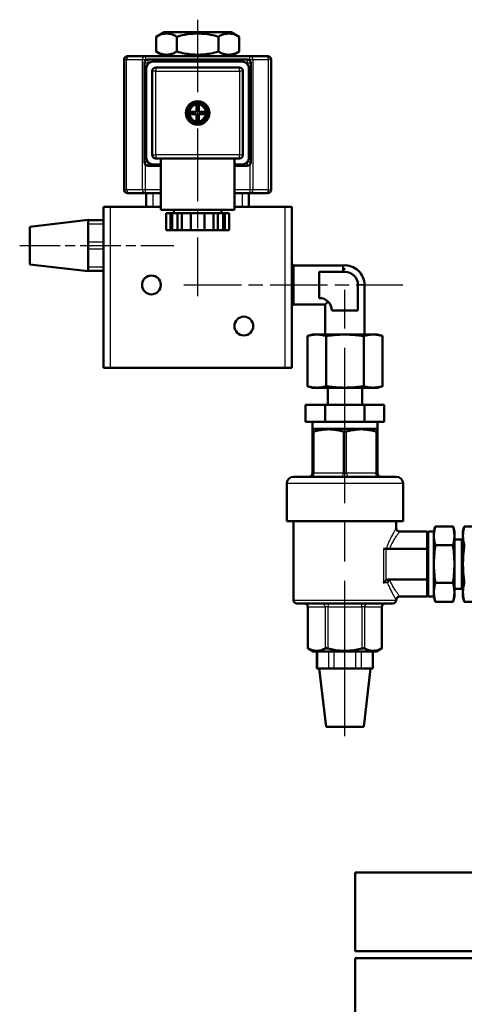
# Model space of a CAD drawing. Header units: millimetres. Extents: x 139 to 1392, y 477 to 1864.
# Tile 3 of 12: x 298 to 428, y 1415 to 1702. Entities that reach past the tile are written whole.
import ezdxf

# ---------------------------------------------------------------- set-up
doc = ezdxf.new("R2010")
doc.units = ezdxf.units.MM
doc.header["$LTSCALE"] = 8
doc.linetypes.add('CHAIN', pattern=[0.3543, 0.2362, -0.0295, 0.0591, -0.0295])
for name, color, linetype, lineweight in [('Mittellinie(DIN)', 4, 'CHAIN', 25), ('Sichtbare Kanten(DIN)', 7, 'Continuous', 50), ('Sichtbare tangentiale Kanten(DIN)', 3, 'Continuous', 25)]:
    doc.layers.add(name, color=color, linetype=linetype, lineweight=lineweight)

msp = doc.modelspace()

# ---------------------------------------------------------------- linework, layer by layer
at = {"layer": 'Mittellinie(DIN)', "linetype": 'CHAIN', "ltscale": 11.213248}
msp.add_line((349.94, 1702.08), (349.94, 1621.35), dxfattribs=at)
at = {"layer": 'Mittellinie(DIN)', "linetype": 'CHAIN', "ltscale": 6.250442}
msp.add_line((297.94, 1636.15), (342.94, 1636.15), dxfattribs=at)
at = {"layer": 'Mittellinie(DIN)', "linetype": 'CHAIN', "ltscale": 23.990969}
msp.add_line((392.97, 1492.91), (392.97, 1629.5), dxfattribs=at)
at = {"layer": 'Mittellinie(DIN)', "linetype": 'CHAIN', "ltscale": 8.88054}
msp.add_line((345.94, 1624.65), (409.87, 1624.65), dxfattribs=at)
at = {"layer": 'Sichtbare Kanten(DIN)'}
for p, q in [((340.12, 1698.45), (337.82, 1697.12)), ((337.82, 1692.78), (337.82, 1697.12)), ((359.76, 1698.45), (340.12, 1698.45)), ((343.88, 1692.78), (343.88, 1697.12)), ((356, 1692.78), (356, 1697.12)), ((359.76, 1698.45), (362.07, 1697.12)), ((362.07, 1692.78), (362.07, 1697.12)), ((328.44, 1652.45), (328.44, 1690.45)), ((329.44, 1691.45), (330.17, 1691.45)), ((334.71, 1691.45), (330.17, 1691.45)), ((365.18, 1691.45), (334.71, 1691.45)), ((335.44, 1690.45), (364.44, 1690.45)), ((340.12, 1691.45), (337.82, 1692.78)), ((359.76, 1691.45), (362.07, 1692.78)), ((369.72, 1691.45), (365.18, 1691.45)), ((369.72, 1691.45), (370.44, 1691.45)), ((371.44, 1652.45), (371.44, 1690.45)), ((334.44, 1660.45), (334.44, 1689.45)), ((334.94, 1687.85), (334.94, 1661.85)), ((362.94, 1689.85), (336.94, 1689.85)), ((362.19, 1688.1), (337.69, 1688.1)), ((364.94, 1661.85), (364.94, 1687.85)), ((365.44, 1689.45), (365.44, 1660.45)), ((336.69, 1687.1), (336.69, 1662.6)), ((363.19, 1662.6), (363.19, 1687.1)), ((349.59, 1677.18), (349.59, 1677.58)), ((349.59, 1675.2), (349.59, 1677.18)), ((350.29, 1677.58), (350.29, 1677.18)), ((350.29, 1677.18), (350.29, 1675.2)), ((347.21, 1675.2), (347.62, 1675.2)), ((347.62, 1674.5), (347.21, 1674.5)), ((347.62, 1675.2), (349.59, 1675.2)), ((349.59, 1674.5), (347.62, 1674.5)), ((349.59, 1672.53), (349.59, 1674.5)), ((350.29, 1675.2), (352.27, 1675.2)), ((350.29, 1674.5), (350.29, 1672.53)), ((352.27, 1674.5), (350.29, 1674.5)), ((352.27, 1675.2), (352.67, 1675.2)), ((352.67, 1674.5), (352.27, 1674.5)), ((349.59, 1672.12), (349.59, 1672.53)), ((350.29, 1672.53), (350.29, 1672.12)), ((337.69, 1661.6), (349.94, 1661.6)), ((339.19, 1661.6), (339.19, 1646.6)), ((349.94, 1661.6), (362.19, 1661.6)), ((360.69, 1661.6), (360.69, 1646.6)), ((339.19, 1659.45), (335.44, 1659.45)), ((336.94, 1659.85), (339.19, 1659.85)), ((360.69, 1659.85), (362.94, 1659.85)), ((364.44, 1659.45), (360.69, 1659.45)), ((330.17, 1651.45), (329.44, 1651.45)), ((330.17, 1651.45), (334.71, 1651.45)), ((334.71, 1651.45), (339.19, 1651.45)), ((334.94, 1651.45), (334.94, 1647.45)), ((360.69, 1651.45), (365.18, 1651.45)), ((364.94, 1647.45), (364.94, 1651.45)), ((365.18, 1651.45), (369.72, 1651.45)), ((370.44, 1651.45), (369.72, 1651.45)), ((322.44, 1647.45), (324.44, 1647.45)), ((322.44, 1647.45), (322.44, 1600.45)), ((339.19, 1647.45), (324.44, 1647.45)), ((339.19, 1647.45), (336.94, 1647.45)), ((375.44, 1647.45), (360.69, 1647.45)), ((362.94, 1647.45), (360.69, 1647.45)), ((375.44, 1647.45), (377.44, 1647.45)), ((377.44, 1600.45), (377.44, 1647.45)), ((360.69, 1646.6), (339.19, 1646.6)), ((342.01, 1645.6), (340.7, 1645.6)), ((340.7, 1645.6), (340.7, 1640.6)), ((342.45, 1645.6), (342.01, 1645.6)), ((342.01, 1640.6), (342.01, 1645.6)), ((344.01, 1645.6), (342.45, 1645.6)), ((342.45, 1640.6), (342.45, 1645.6)), ((342.94, 1646.6), (342.94, 1645.6)), ((345.32, 1645.6), (344.01, 1645.6)), ((344.01, 1645.6), (344.01, 1640.6)), ((347.94, 1645.6), (345.32, 1645.6)), ((345.32, 1645.6), (345.32, 1640.6)), ((351.94, 1645.6), (347.94, 1645.6)), ((347.94, 1640.6), (347.94, 1645.6)), ((354.56, 1645.6), (351.94, 1645.6)), ((351.94, 1645.6), (351.94, 1640.6)), ((355.87, 1645.6), (354.56, 1645.6)), ((354.56, 1645.6), (354.56, 1640.6)), ((357.44, 1645.6), (355.87, 1645.6)), ((355.87, 1640.6), (355.87, 1645.6)), ((356.94, 1646.6), (356.94, 1645.6)), ((357.87, 1645.6), (357.44, 1645.6)), ((357.44, 1640.6), (357.44, 1645.6)), ((359.18, 1645.6), (357.87, 1645.6)), ((357.87, 1645.6), (357.87, 1640.6)), ((359.18, 1645.6), (359.18, 1640.6)), ((300.94, 1641.65), (317.94, 1643.65)), ((300.94, 1641.65), (300.94, 1630.65)), ((317.94, 1643.65), (317.94, 1643.51)), ((317.94, 1642.51), (317.94, 1643.51)), ((322.44, 1643.51), (317.94, 1643.51)), ((317.94, 1641.08), (317.94, 1642.51)), ((317.94, 1641.08), (317.94, 1638.59)), ((317.94, 1637.15), (317.94, 1638.59)), ((340.7, 1640.6), (342.01, 1640.6)), ((342.45, 1640.6), (342.01, 1640.6)), ((344.01, 1640.6), (342.45, 1640.6)), ((344.01, 1640.6), (345.32, 1640.6)), ((345.32, 1640.6), (347.94, 1640.6)), ((351.94, 1640.6), (347.94, 1640.6)), ((351.94, 1640.6), (354.56, 1640.6)), ((354.56, 1640.6), (355.87, 1640.6)), ((357.44, 1640.6), (355.87, 1640.6)), ((357.87, 1640.6), (357.44, 1640.6)), ((357.87, 1640.6), (359.18, 1640.6)), ((317.94, 1635.15), (317.94, 1637.15)), ((317.94, 1633.71), (317.94, 1635.15)), ((317.94, 1633.71), (317.94, 1631.23)), ((300.94, 1630.65), (317.94, 1628.65)), ((317.94, 1629.79), (317.94, 1631.23)), ((377.97, 1630.35), (377.44, 1630.89)), ((377.97, 1630.35), (377.97, 1618.95)), ((377.97, 1630.35), (392.5, 1630.35)), ((392.5, 1628.46), (392.5, 1630.35)), ((317.94, 1628.79), (317.94, 1629.79)), ((317.94, 1628.79), (322.44, 1628.79)), ((317.94, 1628.79), (317.94, 1628.65)), ((385.47, 1628.46), (385.47, 1620.83)), ((392.97, 1628.46), (385.47, 1628.46)), ((396.79, 1617.14), (396.79, 1624.64)), ((398.7, 1624.65), (398.7, 1610.15)), ((377.97, 1618.95), (377.44, 1618.42)), ((377.97, 1618.95), (387.25, 1618.95)), ((387.25, 1618.95), (387.25, 1610.15)), ((389.16, 1617.14), (396.79, 1617.14)), ((383.47, 1610.15), (382, 1609.76)), ((382, 1595.05), (382, 1609.76)), ((384.75, 1610.15), (383.47, 1610.15)), ((392.97, 1610.15), (384.75, 1610.15)), ((387.49, 1595.05), (387.49, 1609.76)), ((401.2, 1610.15), (392.97, 1610.15)), ((398.46, 1595.05), (398.46, 1609.76)), ((402.47, 1610.15), (401.2, 1610.15)), ((402.47, 1610.15), (403.94, 1609.76)), ((403.94, 1595.05), (403.94, 1609.76)), ((324.44, 1600.45), (322.44, 1600.45)), ((375.44, 1600.45), (324.44, 1600.45)), ((377.44, 1600.45), (375.44, 1600.45)), ((383.47, 1594.65), (382, 1595.05)), ((384.75, 1594.65), (383.47, 1594.65)), ((392.97, 1594.65), (384.75, 1594.65)), ((387.97, 1589.65), (387.97, 1594.65)), ((401.2, 1594.65), (392.97, 1594.65)), ((397.97, 1589.65), (397.97, 1594.65)), ((402.47, 1594.65), (401.2, 1594.65)), ((402.47, 1594.65), (403.94, 1595.05)), ((381.47, 1589.65), (387.22, 1589.65)), ((381.47, 1589.65), (381.47, 1584.65)), ((387.22, 1584.65), (387.22, 1589.65)), ((387.22, 1589.65), (398.72, 1589.65)), ((398.72, 1589.65), (398.72, 1584.65)), ((398.72, 1589.65), (404.47, 1589.65)), ((404.47, 1589.65), (404.47, 1584.65)), ((387.22, 1584.65), (381.47, 1584.65)), ((383.47, 1582.65), (383.47, 1584.65)), ((398.72, 1584.65), (387.22, 1584.65)), ((404.47, 1584.65), (398.72, 1584.65)), ((402.47, 1582.65), (402.47, 1584.65)), ((383.74, 1582.65), (383.47, 1582.5)), ((402.47, 1582.65), (383.47, 1582.65)), ((383.47, 1581.81), (383.47, 1582.5)), ((383.47, 1581.81), (383.47, 1569.65)), ((402.21, 1582.65), (402.47, 1582.5)), ((402.47, 1582.5), (402.47, 1581.81)), ((402.47, 1569.65), (402.47, 1581.81)), ((375.97, 1555.65), (375.97, 1566.65)), ((377.97, 1568.65), (407.97, 1568.65)), ((409.97, 1555.65), (409.97, 1566.65)), ((375.97, 1555.65), (409.97, 1555.65)), ((377.97, 1532.65), (377.97, 1555.65)), ((407.97, 1553.65), (407.97, 1555.65)), ((408.97, 1552.65), (416.97, 1552.65)), ((416.97, 1552.65), (416.97, 1547.65)), ((418.97, 1552.65), (417.54, 1552.65)), ((418.97, 1552.65), (419.36, 1554.12)), ((418.97, 1533.65), (418.97, 1552.65)), ((419.36, 1554.12), (424.57, 1554.12)), ((424.97, 1552.65), (424.57, 1554.12)), ((424.97, 1533.65), (424.97, 1552.65)), ((427.47, 1552.65), (427.86, 1554.12)), ((427.47, 1551.45), (427.47, 1552.65)), ((442.57, 1554.12), (427.86, 1554.12)), ((427.16, 1550.34), (424.97, 1550.34)), ((427.16, 1550.34), (427.47, 1550.65)), ((427.16, 1535.96), (427.16, 1550.34)), ((427.47, 1551.31), (427.47, 1551.45)), ((427.47, 1543.29), (427.47, 1551.31)), ((405.05, 1547.65), (404.29, 1547.65)), ((405.05, 1547.65), (416.97, 1547.65)), ((416.97, 1538.65), (416.97, 1547.65)), ((419.36, 1548.64), (424.57, 1548.64)), ((427.47, 1543.02), (427.47, 1543.29)), ((427.47, 1534.99), (427.47, 1543.02)), ((405.85, 1538.65), (416.97, 1538.65)), ((416.97, 1538.65), (416.97, 1533.65)), ((419.36, 1537.67), (424.57, 1537.67)), ((427.16, 1535.96), (424.97, 1535.96)), ((427.16, 1535.96), (427.47, 1535.65)), ((427.47, 1534.86), (427.47, 1534.99)), ((408.97, 1533.65), (416.97, 1533.65)), ((418.97, 1533.65), (417.54, 1533.65)), ((418.97, 1533.65), (419.36, 1532.18)), ((419.36, 1532.18), (424.57, 1532.18)), ((424.97, 1533.65), (424.57, 1532.18)), ((427.47, 1533.65), (427.47, 1534.86)), ((427.47, 1533.65), (427.86, 1532.18)), ((442.57, 1532.18), (427.86, 1532.18)), ((406.97, 1531.65), (378.97, 1531.65)), ((382.16, 1518.56), (382.16, 1530.65)), ((403.79, 1518.56), (403.79, 1530.65)), ((383.74, 1517.65), (382.16, 1518.56)), ((402.21, 1517.65), (403.79, 1518.56)), ((383.74, 1517.65), (402.21, 1517.65)), ((384.78, 1512.65), (384.78, 1517.65)), ((401.16, 1512.65), (401.16, 1517.65)), ((385.05, 1512.65), (384.78, 1512.65)), ((385.88, 1512.65), (385.05, 1512.65)), ((387.47, 1495.65), (385.47, 1512.65)), ((385.88, 1512.65), (387.32, 1512.65)), ((388.15, 1512.65), (387.32, 1512.65)), ((389.88, 1512.65), (388.15, 1512.65)), ((391.54, 1512.65), (389.88, 1512.65)), ((391.54, 1512.65), (394.41, 1512.65)), ((396.07, 1512.65), (394.41, 1512.65)), ((397.8, 1512.65), (396.07, 1512.65)), ((398.63, 1512.65), (397.8, 1512.65)), ((398.47, 1495.65), (400.47, 1512.65)), ((398.63, 1512.65), (400.07, 1512.65)), ((400.9, 1512.65), (400.07, 1512.65)), ((401.16, 1512.65), (400.9, 1512.65)), ((387.47, 1495.65), (398.47, 1495.65)), ((395.97, 1453.15), (680.97, 1453.15)), ((395.97, 1453.15), (395.97, 1430.15)), ((680.97, 1430.15), (395.97, 1430.15)), ((680.97, 1428.15), (395.97, 1428.15)), ((395.97, 1393.62), (395.97, 1428.15))]:
    msp.add_line(p, q, dxfattribs=at)
at = {"layer": 'Sichtbare Kanten(DIN)', "flags": 128}
for points in [[(343.88, 1697.12), (343.59, 1697.28), (343.32, 1697.42), (343.05, 1697.55), (342.79, 1697.66), (342.53, 1697.76), (342.28, 1697.84), (342.04, 1697.91), (341.79, 1697.96), (341.56, 1698), (341.32, 1698.03), (341.08, 1698.05), (340.85, 1698.06), (340.61, 1698.05), (340.38, 1698.03), (340.14, 1698), (339.9, 1697.96), (339.66, 1697.91), (339.42, 1697.84), (339.17, 1697.76), (338.91, 1697.66), (338.65, 1697.55), (338.38, 1697.42), (338.1, 1697.28), (337.82, 1697.12)], [(356, 1697.12), (355.43, 1697.28), (354.88, 1697.42), (354.34, 1697.55), (353.82, 1697.66), (353.31, 1697.76), (352.81, 1697.84), (352.32, 1697.91), (351.83, 1697.96), (351.36, 1698), (350.88, 1698.03), (350.41, 1698.05), (349.94, 1698.06), (349.47, 1698.05), (349, 1698.03), (348.53, 1698), (348.05, 1697.96), (347.57, 1697.91), (347.08, 1697.84), (346.58, 1697.76), (346.07, 1697.66), (345.54, 1697.55), (345.01, 1697.42), (344.45, 1697.28), (343.88, 1697.12)], [(362.07, 1697.12), (361.78, 1697.28), (361.5, 1697.42), (361.23, 1697.55), (360.97, 1697.66), (360.72, 1697.76), (360.47, 1697.84), (360.22, 1697.91), (359.98, 1697.96), (359.74, 1698), (359.51, 1698.03), (359.27, 1698.05), (359.04, 1698.06), (358.8, 1698.05), (358.57, 1698.03), (358.33, 1698), (358.09, 1697.96), (357.85, 1697.91), (357.6, 1697.84), (357.35, 1697.76), (357.1, 1697.66), (356.84, 1697.55), (356.57, 1697.42), (356.29, 1697.28), (356, 1697.12)], [(337.82, 1692.78), (338.1, 1692.62), (338.38, 1692.48), (338.65, 1692.35), (338.91, 1692.24), (339.17, 1692.15), (339.42, 1692.07), (339.66, 1692), (339.9, 1691.94), (340.14, 1691.9), (340.38, 1691.87), (340.61, 1691.85), (340.85, 1691.84), (341.08, 1691.85), (341.32, 1691.87), (341.56, 1691.9), (341.79, 1691.94), (342.04, 1692), (342.28, 1692.07), (342.53, 1692.15), (342.79, 1692.24), (343.05, 1692.35), (343.32, 1692.48), (343.59, 1692.62), (343.88, 1692.78)], [(343.88, 1692.78), (344.45, 1692.62), (345.01, 1692.48), (345.54, 1692.35), (346.07, 1692.24), (346.58, 1692.15), (347.08, 1692.07), (347.57, 1692), (348.05, 1691.94), (348.53, 1691.9), (349, 1691.87), (349.47, 1691.85), (349.94, 1691.84), (350.41, 1691.85), (350.88, 1691.87), (351.36, 1691.9), (351.83, 1691.94), (352.32, 1692), (352.81, 1692.07), (353.31, 1692.15), (353.82, 1692.24), (354.34, 1692.35), (354.88, 1692.48), (355.43, 1692.62), (356, 1692.78)], [(356, 1692.78), (356.29, 1692.62), (356.57, 1692.48), (356.84, 1692.35), (357.1, 1692.24), (357.35, 1692.15), (357.6, 1692.07), (357.85, 1692), (358.09, 1691.94), (358.33, 1691.9), (358.57, 1691.87), (358.8, 1691.85), (359.04, 1691.84), (359.27, 1691.85), (359.51, 1691.87), (359.74, 1691.9), (359.98, 1691.94), (360.22, 1692), (360.47, 1692.07), (360.72, 1692.15), (360.97, 1692.24), (361.23, 1692.35), (361.5, 1692.48), (361.78, 1692.62), (362.07, 1692.78)], [(388.06, 1619.76), (388, 1619.7), (387.94, 1619.64), (387.88, 1619.58), (387.83, 1619.53), (387.77, 1619.47), (387.72, 1619.42), (387.67, 1619.37), (387.63, 1619.33), (387.58, 1619.28), (387.54, 1619.24), (387.5, 1619.2), (387.47, 1619.16), (387.43, 1619.13), (387.4, 1619.1), (387.37, 1619.07), (387.35, 1619.04), (387.32, 1619.02), (387.31, 1619), (387.29, 1618.99), (387.28, 1618.97), (387.26, 1618.96), (387.26, 1618.95), (387.25, 1618.95), (387.25, 1618.95)], [(382, 1609.76), (382.13, 1609.79), (382.25, 1609.82), (382.38, 1609.85), (382.5, 1609.88), (382.62, 1609.91), (382.73, 1609.93), (382.85, 1609.96), (382.97, 1609.98), (383.08, 1610), (383.2, 1610.02), (383.31, 1610.04), (383.42, 1610.05), (383.53, 1610.07), (383.65, 1610.08), (383.76, 1610.1), (383.87, 1610.11), (383.98, 1610.12), (384.09, 1610.13), (384.2, 1610.13), (384.31, 1610.14), (384.42, 1610.15), (384.53, 1610.15), (384.64, 1610.15), (384.75, 1610.15)], [(384.75, 1610.15), (384.86, 1610.15), (384.97, 1610.15), (385.08, 1610.15), (385.19, 1610.14), (385.3, 1610.13), (385.41, 1610.13), (385.52, 1610.12), (385.63, 1610.11), (385.74, 1610.1), (385.85, 1610.08), (385.96, 1610.07), (386.07, 1610.05), (386.18, 1610.04), (386.3, 1610.02), (386.41, 1610), (386.53, 1609.98), (386.64, 1609.96), (386.76, 1609.93), (386.88, 1609.91), (387, 1609.88), (387.12, 1609.85), (387.24, 1609.82), (387.36, 1609.79), (387.49, 1609.76)], [(387.49, 1609.76), (387.74, 1609.79), (387.99, 1609.82), (388.23, 1609.85), (388.47, 1609.88), (388.71, 1609.91), (388.95, 1609.93), (389.18, 1609.96), (389.42, 1609.98), (389.65, 1610), (389.87, 1610.02), (390.1, 1610.04), (390.32, 1610.05), (390.55, 1610.07), (390.77, 1610.08), (390.99, 1610.1), (391.21, 1610.11), (391.43, 1610.12), (391.65, 1610.13), (391.87, 1610.13), (392.09, 1610.14), (392.31, 1610.15), (392.53, 1610.15), (392.75, 1610.15), (392.97, 1610.15)], [(392.97, 1610.15), (393.19, 1610.15), (393.41, 1610.15), (393.63, 1610.15), (393.85, 1610.14), (394.07, 1610.13), (394.29, 1610.13), (394.51, 1610.12), (394.73, 1610.11), (394.95, 1610.1), (395.18, 1610.08), (395.4, 1610.07), (395.62, 1610.05), (395.85, 1610.04), (396.07, 1610.02), (396.3, 1610), (396.53, 1609.98), (396.76, 1609.96), (397, 1609.93), (397.23, 1609.91), (397.47, 1609.88), (397.71, 1609.85), (397.96, 1609.82), (398.21, 1609.79), (398.46, 1609.76)], [(398.46, 1609.76), (398.58, 1609.79), (398.71, 1609.82), (398.83, 1609.85), (398.95, 1609.88), (399.07, 1609.91), (399.19, 1609.93), (399.31, 1609.96), (399.42, 1609.98), (399.54, 1610), (399.65, 1610.02), (399.76, 1610.04), (399.88, 1610.05), (399.99, 1610.07), (400.1, 1610.08), (400.21, 1610.1), (400.32, 1610.11), (400.43, 1610.12), (400.54, 1610.13), (400.65, 1610.13), (400.76, 1610.14), (400.87, 1610.15), (400.98, 1610.15), (401.09, 1610.15), (401.2, 1610.15)], [(401.2, 1610.15), (401.31, 1610.15), (401.42, 1610.15), (401.53, 1610.15), (401.64, 1610.14), (401.75, 1610.13), (401.86, 1610.13), (401.97, 1610.12), (402.08, 1610.11), (402.19, 1610.1), (402.3, 1610.08), (402.41, 1610.07), (402.53, 1610.05), (402.64, 1610.04), (402.75, 1610.02), (402.87, 1610), (402.98, 1609.98), (403.1, 1609.96), (403.21, 1609.93), (403.33, 1609.91), (403.45, 1609.88), (403.57, 1609.85), (403.69, 1609.82), (403.82, 1609.79), (403.94, 1609.76)], [(384.75, 1594.65), (384.64, 1594.65), (384.53, 1594.65), (384.42, 1594.66), (384.31, 1594.66), (384.2, 1594.67), (384.09, 1594.68), (383.98, 1594.68), (383.87, 1594.69), (383.76, 1594.71), (383.65, 1594.72), (383.53, 1594.73), (383.42, 1594.75), (383.31, 1594.77), (383.2, 1594.78), (383.08, 1594.8), (382.97, 1594.82), (382.85, 1594.85), (382.73, 1594.87), (382.62, 1594.9), (382.5, 1594.92), (382.38, 1594.95), (382.25, 1594.98), (382.13, 1595.01), (382, 1595.05)], [(387.49, 1595.05), (387.36, 1595.01), (387.24, 1594.98), (387.12, 1594.95), (387, 1594.92), (386.88, 1594.9), (386.76, 1594.87), (386.64, 1594.85), (386.53, 1594.82), (386.41, 1594.8), (386.3, 1594.78), (386.18, 1594.77), (386.07, 1594.75), (385.96, 1594.73), (385.85, 1594.72), (385.74, 1594.71), (385.63, 1594.69), (385.52, 1594.68), (385.41, 1594.68), (385.3, 1594.67), (385.19, 1594.66), (385.08, 1594.66), (384.97, 1594.65), (384.86, 1594.65), (384.75, 1594.65)], [(392.97, 1594.65), (392.75, 1594.65), (392.53, 1594.65), (392.31, 1594.66), (392.09, 1594.66), (391.87, 1594.67), (391.65, 1594.68), (391.43, 1594.68), (391.21, 1594.69), (390.99, 1594.71), (390.77, 1594.72), (390.55, 1594.73), (390.32, 1594.75), (390.1, 1594.77), (389.87, 1594.78), (389.65, 1594.8), (389.42, 1594.82), (389.18, 1594.85), (388.95, 1594.87), (388.71, 1594.9), (388.47, 1594.92), (388.23, 1594.95), (387.99, 1594.98), (387.74, 1595.01), (387.49, 1595.05)], [(398.46, 1595.05), (398.21, 1595.01), (397.96, 1594.98), (397.71, 1594.95), (397.47, 1594.92), (397.23, 1594.9), (397, 1594.87), (396.76, 1594.85), (396.53, 1594.82), (396.3, 1594.8), (396.07, 1594.78), (395.85, 1594.77), (395.62, 1594.75), (395.4, 1594.73), (395.18, 1594.72), (394.95, 1594.71), (394.73, 1594.69), (394.51, 1594.68), (394.29, 1594.68), (394.07, 1594.67), (393.85, 1594.66), (393.63, 1594.66), (393.41, 1594.65), (393.19, 1594.65), (392.97, 1594.65)], [(401.2, 1594.65), (401.09, 1594.65), (400.98, 1594.65), (400.87, 1594.66), (400.76, 1594.66), (400.65, 1594.67), (400.54, 1594.68), (400.43, 1594.68), (400.32, 1594.69), (400.21, 1594.71), (400.1, 1594.72), (399.99, 1594.73), (399.88, 1594.75), (399.76, 1594.77), (399.65, 1594.78), (399.54, 1594.8), (399.42, 1594.82), (399.31, 1594.85), (399.19, 1594.87), (399.07, 1594.9), (398.95, 1594.92), (398.83, 1594.95), (398.71, 1594.98), (398.58, 1595.01), (398.46, 1595.05)], [(403.94, 1595.05), (403.82, 1595.01), (403.69, 1594.98), (403.57, 1594.95), (403.45, 1594.92), (403.33, 1594.9), (403.21, 1594.87), (403.1, 1594.85), (402.98, 1594.82), (402.87, 1594.8), (402.75, 1594.78), (402.64, 1594.77), (402.53, 1594.75), (402.41, 1594.73), (402.3, 1594.72), (402.19, 1594.71), (402.08, 1594.69), (401.97, 1594.68), (401.86, 1594.68), (401.75, 1594.67), (401.64, 1594.66), (401.53, 1594.66), (401.42, 1594.65), (401.31, 1594.65), (401.2, 1594.65)], [(383.97, 1581.81), (383.94, 1581.8), (383.9, 1581.79), (383.86, 1581.78), (383.83, 1581.77), (383.8, 1581.76), (383.77, 1581.76), (383.74, 1581.75), (383.71, 1581.75), (383.68, 1581.75), (383.65, 1581.74), (383.63, 1581.74), (383.61, 1581.74), (383.59, 1581.74), (383.57, 1581.74), (383.55, 1581.75), (383.53, 1581.75), (383.52, 1581.75), (383.51, 1581.76), (383.5, 1581.76), (383.49, 1581.77), (383.48, 1581.78), (383.48, 1581.79), (383.47, 1581.8), (383.47, 1581.81)], [(392.47, 1581.81), (392.08, 1581.93), (391.7, 1582.03), (391.33, 1582.12), (390.96, 1582.2), (390.6, 1582.27), (390.25, 1582.34), (389.91, 1582.39), (389.57, 1582.43), (389.23, 1582.46), (388.89, 1582.48), (388.56, 1582.5), (388.22, 1582.5), (387.89, 1582.5), (387.56, 1582.48), (387.22, 1582.46), (386.88, 1582.43), (386.54, 1582.39), (386.19, 1582.34), (385.84, 1582.27), (385.49, 1582.2), (385.12, 1582.12), (384.75, 1582.03), (384.37, 1581.93), (383.97, 1581.81)], [(393.47, 1581.81), (393.44, 1581.8), (393.4, 1581.79), (393.36, 1581.78), (393.32, 1581.77), (393.27, 1581.76), (393.23, 1581.76), (393.19, 1581.75), (393.15, 1581.75), (393.1, 1581.75), (393.06, 1581.74), (393.02, 1581.74), (392.97, 1581.74), (392.93, 1581.74), (392.89, 1581.74), (392.84, 1581.75), (392.8, 1581.75), (392.76, 1581.75), (392.72, 1581.76), (392.67, 1581.76), (392.63, 1581.77), (392.59, 1581.78), (392.55, 1581.79), (392.51, 1581.8), (392.47, 1581.81)], [(401.97, 1581.81), (401.58, 1581.93), (401.2, 1582.03), (400.83, 1582.12), (400.46, 1582.2), (400.1, 1582.27), (399.75, 1582.34), (399.41, 1582.39), (399.07, 1582.43), (398.73, 1582.46), (398.39, 1582.48), (398.06, 1582.5), (397.72, 1582.5), (397.39, 1582.5), (397.06, 1582.48), (396.72, 1582.46), (396.38, 1582.43), (396.04, 1582.39), (395.69, 1582.34), (395.34, 1582.27), (394.99, 1582.2), (394.62, 1582.12), (394.25, 1582.03), (393.87, 1581.93), (393.47, 1581.81)], [(402.47, 1581.81), (402.47, 1581.8), (402.47, 1581.79), (402.47, 1581.78), (402.46, 1581.77), (402.45, 1581.76), (402.44, 1581.76), (402.43, 1581.75), (402.41, 1581.75), (402.4, 1581.75), (402.38, 1581.74), (402.36, 1581.74), (402.34, 1581.74), (402.32, 1581.74), (402.29, 1581.74), (402.27, 1581.75), (402.24, 1581.75), (402.21, 1581.75), (402.18, 1581.76), (402.15, 1581.76), (402.12, 1581.77), (402.08, 1581.78), (402.05, 1581.79), (402.01, 1581.8), (401.97, 1581.81)], [(419.36, 1548.64), (419.3, 1548.9), (419.24, 1549.15), (419.18, 1549.39), (419.14, 1549.63), (419.1, 1549.86), (419.06, 1550.08), (419.03, 1550.3), (419.01, 1550.52), (418.99, 1550.74), (418.98, 1550.95), (418.97, 1551.17), (418.97, 1551.38), (418.97, 1551.59), (418.98, 1551.8), (418.99, 1552.02), (419.01, 1552.23), (419.03, 1552.45), (419.06, 1552.68), (419.1, 1552.9), (419.14, 1553.13), (419.18, 1553.37), (419.24, 1553.61), (419.3, 1553.86), (419.36, 1554.12)], [(424.57, 1554.12), (424.64, 1553.86), (424.7, 1553.61), (424.75, 1553.37), (424.8, 1553.13), (424.84, 1552.9), (424.87, 1552.68), (424.9, 1552.45), (424.93, 1552.23), (424.94, 1552.02), (424.96, 1551.8), (424.97, 1551.59), (424.97, 1551.38), (424.97, 1551.17), (424.96, 1550.95), (424.94, 1550.74), (424.93, 1550.52), (424.9, 1550.3), (424.87, 1550.08), (424.84, 1549.86), (424.8, 1549.63), (424.75, 1549.39), (424.7, 1549.15), (424.64, 1548.9), (424.57, 1548.64)], [(427.47, 1551.45), (427.47, 1551.55), (427.47, 1551.66), (427.48, 1551.77), (427.48, 1551.87), (427.49, 1551.98), (427.5, 1552.09), (427.51, 1552.2), (427.52, 1552.3), (427.53, 1552.41), (427.54, 1552.52), (427.55, 1552.63), (427.57, 1552.74), (427.59, 1552.85), (427.6, 1552.96), (427.62, 1553.07), (427.65, 1553.18), (427.67, 1553.29), (427.69, 1553.41), (427.72, 1553.52), (427.74, 1553.64), (427.77, 1553.76), (427.8, 1553.88), (427.83, 1554), (427.86, 1554.12)], [(427.86, 1548.64), (427.83, 1548.76), (427.8, 1548.88), (427.77, 1549), (427.74, 1549.12), (427.72, 1549.23), (427.69, 1549.35), (427.67, 1549.46), (427.65, 1549.58), (427.62, 1549.69), (427.6, 1549.8), (427.59, 1549.91), (427.57, 1550.02), (427.55, 1550.13), (427.54, 1550.24), (427.53, 1550.35), (427.52, 1550.45), (427.51, 1550.56), (427.5, 1550.67), (427.49, 1550.78), (427.48, 1550.88), (427.48, 1550.99), (427.47, 1551.1), (427.47, 1551.2), (427.47, 1551.31)], [(419.36, 1537.67), (419.3, 1538.18), (419.24, 1538.69), (419.18, 1539.17), (419.14, 1539.65), (419.1, 1540.11), (419.06, 1540.56), (419.03, 1541), (419.01, 1541.44), (418.99, 1541.87), (418.98, 1542.3), (418.97, 1542.73), (418.97, 1543.15), (418.97, 1543.58), (418.98, 1544), (418.99, 1544.43), (419.01, 1544.86), (419.03, 1545.3), (419.06, 1545.74), (419.1, 1546.2), (419.14, 1546.66), (419.18, 1547.13), (419.24, 1547.62), (419.3, 1548.12), (419.36, 1548.64)], [(424.57, 1548.64), (424.64, 1548.12), (424.7, 1547.62), (424.75, 1547.13), (424.8, 1546.66), (424.84, 1546.2), (424.87, 1545.74), (424.9, 1545.3), (424.93, 1544.86), (424.94, 1544.43), (424.96, 1544), (424.97, 1543.58), (424.97, 1543.15), (424.97, 1542.73), (424.96, 1542.3), (424.94, 1541.87), (424.93, 1541.44), (424.9, 1541), (424.87, 1540.56), (424.84, 1540.11), (424.8, 1539.65), (424.75, 1539.17), (424.7, 1538.69), (424.64, 1538.18), (424.57, 1537.67)], [(427.47, 1543.29), (427.47, 1543.5), (427.47, 1543.72), (427.48, 1543.93), (427.48, 1544.14), (427.49, 1544.36), (427.5, 1544.57), (427.51, 1544.79), (427.52, 1545), (427.53, 1545.22), (427.54, 1545.43), (427.55, 1545.65), (427.57, 1545.87), (427.59, 1546.09), (427.6, 1546.31), (427.62, 1546.53), (427.65, 1546.76), (427.67, 1546.98), (427.69, 1547.21), (427.72, 1547.44), (427.74, 1547.68), (427.77, 1547.91), (427.8, 1548.15), (427.83, 1548.39), (427.86, 1548.64)], [(427.86, 1537.67), (427.83, 1537.91), (427.8, 1538.15), (427.77, 1538.39), (427.74, 1538.63), (427.72, 1538.86), (427.69, 1539.09), (427.67, 1539.32), (427.65, 1539.55), (427.62, 1539.77), (427.6, 1539.99), (427.59, 1540.21), (427.57, 1540.43), (427.55, 1540.65), (427.54, 1540.87), (427.53, 1541.09), (427.52, 1541.3), (427.51, 1541.52), (427.5, 1541.73), (427.49, 1541.94), (427.48, 1542.16), (427.48, 1542.37), (427.47, 1542.59), (427.47, 1542.8), (427.47, 1543.02)], [(404.29, 1537.65), (404.31, 1537.69), (404.34, 1537.72), (404.36, 1537.75), (404.39, 1537.79), (404.41, 1537.82), (404.44, 1537.86), (404.47, 1537.89), (404.49, 1537.93), (404.52, 1537.96), (404.55, 1537.99), (404.58, 1538.03), (404.61, 1538.06), (404.65, 1538.09), (404.68, 1538.13), (404.71, 1538.16), (404.75, 1538.19), (404.78, 1538.22), (404.82, 1538.25), (404.85, 1538.28), (404.89, 1538.31), (404.93, 1538.34), (404.97, 1538.37), (405.01, 1538.4), (405.05, 1538.42)], [(405.85, 1538.65), (405.81, 1538.65), (405.78, 1538.65), (405.75, 1538.65), (405.71, 1538.64), (405.68, 1538.64), (405.64, 1538.64), (405.6, 1538.63), (405.57, 1538.62), (405.53, 1538.62), (405.5, 1538.61), (405.46, 1538.6), (405.43, 1538.59), (405.4, 1538.58), (405.36, 1538.57), (405.33, 1538.56), (405.3, 1538.55), (405.27, 1538.54), (405.24, 1538.52), (405.2, 1538.51), (405.17, 1538.49), (405.14, 1538.48), (405.11, 1538.46), (405.08, 1538.44), (405.05, 1538.42)], [(406.08, 1538.53), (406.04, 1538.5), (406, 1538.48), (405.97, 1538.45), (405.93, 1538.42), (405.89, 1538.39), (405.85, 1538.36), (405.82, 1538.33), (405.79, 1538.3), (405.75, 1538.26), (405.72, 1538.22), (405.69, 1538.19), (405.66, 1538.15), (405.63, 1538.11), (405.6, 1538.07), (405.58, 1538.03), (405.55, 1537.99), (405.53, 1537.95), (405.51, 1537.91), (405.49, 1537.87), (405.47, 1537.82), (405.45, 1537.78), (405.44, 1537.74), (405.42, 1537.69), (405.41, 1537.65)], [(406.61, 1538.65), (406.59, 1538.65), (406.56, 1538.65), (406.54, 1538.65), (406.52, 1538.65), (406.49, 1538.65), (406.47, 1538.64), (406.45, 1538.64), (406.42, 1538.64), (406.4, 1538.63), (406.38, 1538.63), (406.36, 1538.63), (406.33, 1538.62), (406.31, 1538.62), (406.29, 1538.61), (406.27, 1538.6), (406.25, 1538.6), (406.23, 1538.59), (406.2, 1538.58), (406.18, 1538.57), (406.16, 1538.57), (406.14, 1538.56), (406.12, 1538.55), (406.1, 1538.54), (406.08, 1538.53)], [(419.36, 1532.18), (419.3, 1532.44), (419.24, 1532.69), (419.18, 1532.93), (419.14, 1533.17), (419.1, 1533.4), (419.06, 1533.63), (419.03, 1533.85), (419.01, 1534.07), (418.99, 1534.28), (418.98, 1534.5), (418.97, 1534.71), (418.97, 1534.92), (418.97, 1535.14), (418.98, 1535.35), (418.99, 1535.56), (419.01, 1535.78), (419.03, 1536), (419.06, 1536.22), (419.1, 1536.45), (419.14, 1536.68), (419.18, 1536.91), (419.24, 1537.16), (419.3, 1537.41), (419.36, 1537.67)], [(424.57, 1537.67), (424.64, 1537.41), (424.7, 1537.16), (424.75, 1536.91), (424.8, 1536.68), (424.84, 1536.45), (424.87, 1536.22), (424.9, 1536), (424.93, 1535.78), (424.94, 1535.56), (424.96, 1535.35), (424.97, 1535.14), (424.97, 1534.92), (424.97, 1534.71), (424.96, 1534.5), (424.94, 1534.28), (424.93, 1534.07), (424.9, 1533.85), (424.87, 1533.63), (424.84, 1533.4), (424.8, 1533.17), (424.75, 1532.93), (424.7, 1532.69), (424.64, 1532.44), (424.57, 1532.18)], [(427.47, 1534.99), (427.47, 1535.1), (427.47, 1535.21), (427.48, 1535.31), (427.48, 1535.42), (427.49, 1535.53), (427.5, 1535.63), (427.51, 1535.74), (427.52, 1535.85), (427.53, 1535.96), (427.54, 1536.07), (427.55, 1536.17), (427.57, 1536.28), (427.59, 1536.39), (427.6, 1536.5), (427.62, 1536.61), (427.65, 1536.73), (427.67, 1536.84), (427.69, 1536.95), (427.72, 1537.07), (427.74, 1537.19), (427.77, 1537.3), (427.8, 1537.42), (427.83, 1537.54), (427.86, 1537.67)], [(427.86, 1532.18), (427.83, 1532.3), (427.8, 1532.42), (427.77, 1532.54), (427.74, 1532.66), (427.72, 1532.78), (427.69, 1532.89), (427.67, 1533.01), (427.65, 1533.12), (427.62, 1533.23), (427.6, 1533.34), (427.59, 1533.46), (427.57, 1533.56), (427.55, 1533.67), (427.54, 1533.78), (427.53, 1533.89), (427.52, 1534), (427.51, 1534.11), (427.5, 1534.21), (427.49, 1534.32), (427.48, 1534.43), (427.48, 1534.53), (427.47, 1534.64), (427.47, 1534.75), (427.47, 1534.86)], [(382.16, 1518.56), (382.16, 1518.56), (382.16, 1518.56), (382.16, 1518.56), (382.16, 1518.56), (382.16, 1518.56), (382.17, 1518.56), (382.17, 1518.56), (382.17, 1518.55), (382.18, 1518.55), (382.18, 1518.55), (382.19, 1518.55), (382.19, 1518.54), (382.2, 1518.54), (382.21, 1518.54), (382.21, 1518.53), (382.22, 1518.53), (382.23, 1518.53), (382.23, 1518.52), (382.24, 1518.52), (382.25, 1518.51), (382.26, 1518.51), (382.27, 1518.5), (382.28, 1518.5), (382.29, 1518.49)], [(382.29, 1518.49), (382.52, 1518.38), (382.74, 1518.27), (382.96, 1518.18), (383.17, 1518.1), (383.37, 1518.03), (383.57, 1517.97), (383.77, 1517.92), (383.97, 1517.88), (384.17, 1517.84), (384.36, 1517.82), (384.55, 1517.81), (384.75, 1517.8), (384.94, 1517.81), (385.13, 1517.82), (385.33, 1517.84), (385.52, 1517.88), (385.72, 1517.92), (385.92, 1517.97), (386.12, 1518.03), (386.33, 1518.1), (386.54, 1518.18), (386.75, 1518.27), (386.97, 1518.38), (387.2, 1518.49)], [(387.2, 1518.49), (387.22, 1518.5), (387.25, 1518.51), (387.27, 1518.52), (387.3, 1518.53), (387.33, 1518.54), (387.36, 1518.54), (387.39, 1518.55), (387.42, 1518.55), (387.46, 1518.56), (387.49, 1518.56), (387.53, 1518.56), (387.57, 1518.56), (387.6, 1518.56), (387.64, 1518.56), (387.68, 1518.56), (387.72, 1518.55), (387.76, 1518.55), (387.81, 1518.54), (387.85, 1518.54), (387.89, 1518.53), (387.94, 1518.52), (387.98, 1518.51), (388.02, 1518.5), (388.07, 1518.49)], [(388.07, 1518.49), (388.52, 1518.38), (388.96, 1518.27), (389.39, 1518.18), (389.81, 1518.1), (390.22, 1518.03), (390.63, 1517.97), (391.03, 1517.92), (391.42, 1517.88), (391.81, 1517.84), (392.2, 1517.82), (392.59, 1517.81), (392.97, 1517.8), (393.36, 1517.81), (393.74, 1517.82), (394.13, 1517.84), (394.52, 1517.88), (394.92, 1517.92), (395.32, 1517.97), (395.72, 1518.03), (396.14, 1518.1), (396.56, 1518.18), (396.99, 1518.27), (397.43, 1518.38), (397.88, 1518.49)], [(397.88, 1518.49), (397.92, 1518.5), (397.97, 1518.51), (398.01, 1518.52), (398.05, 1518.53), (398.1, 1518.54), (398.14, 1518.54), (398.18, 1518.55), (398.22, 1518.55), (398.27, 1518.56), (398.3, 1518.56), (398.34, 1518.56), (398.38, 1518.56), (398.42, 1518.56), (398.45, 1518.56), (398.49, 1518.56), (398.52, 1518.55), (398.56, 1518.55), (398.59, 1518.54), (398.62, 1518.54), (398.65, 1518.53), (398.67, 1518.52), (398.7, 1518.51), (398.72, 1518.5), (398.75, 1518.49)], [(398.75, 1518.49), (398.97, 1518.38), (399.19, 1518.27), (399.41, 1518.18), (399.62, 1518.1), (399.83, 1518.03), (400.03, 1517.97), (400.23, 1517.92), (400.43, 1517.88), (400.62, 1517.84), (400.82, 1517.82), (401.01, 1517.81), (401.2, 1517.8), (401.39, 1517.81), (401.59, 1517.82), (401.78, 1517.84), (401.98, 1517.88), (402.17, 1517.92), (402.37, 1517.97), (402.58, 1518.03), (402.78, 1518.1), (402.99, 1518.18), (403.21, 1518.27), (403.43, 1518.38), (403.65, 1518.49)], [(403.65, 1518.49), (403.67, 1518.5), (403.68, 1518.5), (403.69, 1518.51), (403.69, 1518.51), (403.7, 1518.52), (403.71, 1518.52), (403.72, 1518.53), (403.73, 1518.53), (403.74, 1518.53), (403.74, 1518.54), (403.75, 1518.54), (403.75, 1518.54), (403.76, 1518.55), (403.76, 1518.55), (403.77, 1518.55), (403.77, 1518.55), (403.78, 1518.56), (403.78, 1518.56), (403.78, 1518.56), (403.78, 1518.56), (403.79, 1518.56), (403.79, 1518.56), (403.79, 1518.56), (403.79, 1518.56)]]:
    msp.add_lwpolyline(points, dxfattribs=at)
at = {"layer": 'Sichtbare Kanten(DIN)'}
for centre, radius in [((349.94, 1674.85), 3.45), ((349.94, 1674.85), 3.2), ((336.44, 1624.65), 2.75), ((363.44, 1612.65), 2.75)]:
    msp.add_circle(centre, radius, dxfattribs=at)
for centre, radius, start, end in [((329.44, 1690.45), 1, 90, 180), ((335.44, 1689.45), 1, 90, 180), ((364.44, 1689.45), 1, 0, 90), ((370.44, 1690.45), 1, 0, 90), ((336.94, 1687.85), 2, 90, 180), ((337.69, 1687.1), 1, 90, 180), ((362.19, 1687.1), 1, 0, 90), ((362.94, 1687.85), 2, 0, 90), ((349.94, 1674.85), 2.75, 97.312, 172.688), ((349.94, 1674.85), 2.75, 82.688, 97.312), ((349.94, 1674.85), 2.75, 7.312, 82.688), ((349.94, 1674.85), 2.75, 172.688, 187.312), ((349.94, 1674.85), 2.75, 187.312, 262.688), ((349.94, 1674.85), 2.75, 277.312, 352.688), ((349.94, 1674.85), 2.75, 352.688, 7.312), ((349.94, 1674.85), 2.75, 262.688, 277.312), ((336.94, 1661.85), 2, 180, 270), ((337.69, 1662.6), 1, 180, 270), ((362.19, 1662.6), 1, 270, 0), ((362.94, 1661.85), 2, 270, 0), ((335.44, 1660.45), 1, 180, 270), ((364.44, 1660.45), 1, 270, 0), ((329.44, 1652.45), 1, 180, 270), ((370.44, 1652.45), 1, 270, 0), ((392.97, 1624.65), 5.72, 0, 94.7917), ((392.97, 1624.64), 3.82, 0, 90), ((385.47, 1617.14), 3.69, 0, 90), ((382.47, 1569.65), 1, 270, 0), ((403.47, 1569.65), 1, 180, 270), ((377.97, 1566.65), 2, 90, 180), ((407.97, 1566.65), 2, 0, 90), ((408.97, 1553.65), 1, 180, 270), ((417.54, 1552.08), 0.57, 90, 172), ((378.97, 1532.65), 1, 180, 270), ((406.97, 1532.65), 1, 270, 0), ((408.97, 1532.65), 1, 90, 180), ((417.54, 1534.22), 0.57, 188, 270), ((381.16, 1530.65), 1, 0, 90), ((404.79, 1530.65), 1, 90, 180)]:
    msp.add_arc(centre, radius, start, end, dxfattribs=at)
at = {"layer": 'Sichtbare tangentiale Kanten(DIN)'}
for p, q in [((329.2, 1690.45), (328.44, 1690.45)), ((329.2, 1690.45), (333.74, 1690.45)), ((329.2, 1652.45), (329.2, 1690.45)), ((333.74, 1690.45), (334.71, 1690.45)), ((333.74, 1690.45), (333.74, 1652.45)), ((334.71, 1691.45), (334.71, 1690.45)), ((334.71, 1690.13), (334.71, 1690.45)), ((334.71, 1690.45), (335.44, 1690.45)), ((335.44, 1689.45), (335.44, 1690.45)), ((364.44, 1690.45), (364.44, 1689.45)), ((364.44, 1690.45), (365.18, 1690.45)), ((365.18, 1690.45), (365.18, 1691.45)), ((365.18, 1690.45), (366.14, 1690.45)), ((365.18, 1690.45), (365.18, 1690.13)), ((366.14, 1652.45), (366.14, 1690.45)), ((366.14, 1690.45), (370.68, 1690.45)), ((371.44, 1690.45), (370.68, 1690.45)), ((370.68, 1652.45), (370.68, 1690.45)), ((334.44, 1689.45), (335.44, 1689.45)), ((335.44, 1689.17), (335.44, 1689.45)), ((335.44, 1689.45), (335.74, 1689.45)), ((337.69, 1688.1), (337.69, 1687.1)), ((362.19, 1687.1), (362.19, 1688.1)), ((364.14, 1689.45), (364.44, 1689.45)), ((364.44, 1689.45), (365.44, 1689.45)), ((364.44, 1689.45), (364.44, 1689.17)), ((337.69, 1687.1), (336.69, 1687.1)), ((337.69, 1662.6), (337.69, 1687.1)), ((337.69, 1687.1), (362.19, 1687.1)), ((363.19, 1687.1), (362.19, 1687.1)), ((362.19, 1687.1), (362.19, 1662.6)), ((336.69, 1662.6), (337.69, 1662.6)), ((337.69, 1662.6), (337.69, 1661.6)), ((362.19, 1662.6), (337.69, 1662.6)), ((362.19, 1662.6), (363.19, 1662.6)), ((362.19, 1661.6), (362.19, 1662.6)), ((335.44, 1660.45), (334.44, 1660.45)), ((334.71, 1652.45), (334.71, 1659.78)), ((335.44, 1660.45), (335.44, 1660.53)), ((335.51, 1660.45), (335.44, 1660.45)), ((335.44, 1659.45), (335.44, 1660.45)), ((364.44, 1660.45), (364.37, 1660.45)), ((364.44, 1660.53), (364.44, 1660.45)), ((365.44, 1660.45), (364.44, 1660.45)), ((364.44, 1660.45), (364.44, 1659.45)), ((365.18, 1659.78), (365.18, 1652.45)), ((328.44, 1652.45), (329.2, 1652.45)), ((333.74, 1652.45), (329.2, 1652.45)), ((334.71, 1652.45), (333.74, 1652.45)), ((339.19, 1652.45), (334.71, 1652.45)), ((334.71, 1651.45), (334.71, 1652.45)), ((336.94, 1647.45), (336.94, 1651.45)), ((365.18, 1652.45), (360.69, 1652.45)), ((362.94, 1651.45), (362.94, 1647.45)), ((366.14, 1652.45), (365.18, 1652.45)), ((365.18, 1652.45), (365.18, 1651.45)), ((370.68, 1652.45), (366.14, 1652.45)), ((370.68, 1652.45), (371.44, 1652.45)), ((324.44, 1600.45), (324.44, 1647.45)), ((375.44, 1647.45), (375.44, 1600.45)), ((317.94, 1642.51), (322.44, 1642.51)), ((322.44, 1637.15), (317.94, 1637.15)), ((317.94, 1635.15), (322.44, 1635.15)), ((322.44, 1629.79), (317.94, 1629.79)), ((398.7, 1624.65), (396.79, 1624.65)), ((383.97, 1569.65), (383.97, 1581.81)), ((392.47, 1581.81), (392.47, 1569.65)), ((393.47, 1569.65), (393.47, 1581.81)), ((401.97, 1581.81), (401.97, 1569.65)), ((383.47, 1569.65), (383.97, 1569.65)), ((392.47, 1569.65), (383.97, 1569.65)), ((392.47, 1569.65), (393.47, 1569.65)), ((401.97, 1569.65), (393.47, 1569.65)), ((401.97, 1569.65), (402.47, 1569.65)), ((409.97, 1566.65), (375.97, 1566.65)), ((417.54, 1533.65), (417.54, 1552.65)), ((404.29, 1547.65), (404.29, 1537.65)), ((405.05, 1538.42), (405.05, 1547.65)), ((405.41, 1537.65), (404.29, 1537.65)), ((377.97, 1532.65), (407.97, 1532.65)), ((382.29, 1530.65), (382.16, 1530.65)), ((382.29, 1530.65), (387.2, 1530.65)), ((382.29, 1518.49), (382.29, 1530.65)), ((388.07, 1530.65), (387.2, 1530.65)), ((387.2, 1530.65), (387.2, 1518.49)), ((388.07, 1531.65), (388.07, 1530.65)), ((388.07, 1530.65), (397.88, 1530.65)), ((388.07, 1518.49), (388.07, 1530.65)), ((397.88, 1530.65), (397.88, 1531.65)), ((398.75, 1530.65), (397.88, 1530.65)), ((397.88, 1530.65), (397.88, 1518.49)), ((398.75, 1530.65), (403.65, 1530.65)), ((398.75, 1518.49), (398.75, 1530.65)), ((403.79, 1530.65), (403.65, 1530.65)), ((403.65, 1530.65), (403.65, 1518.49)), ((385.05, 1512.65), (385.05, 1517.65)), ((388.15, 1517.65), (388.15, 1512.65)), ((389.88, 1512.65), (389.88, 1517.65)), ((396.07, 1517.65), (396.07, 1512.65)), ((397.8, 1512.65), (397.8, 1517.65)), ((400.9, 1517.65), (400.9, 1512.65))]:
    msp.add_line(p, q, dxfattribs=at)
at = {"layer": 'Sichtbare tangentiale Kanten(DIN)', "flags": 128}
for points in [[(407.97, 1553.65), (407.97, 1553.64), (407.94, 1553.6), (407.9, 1553.54), (407.85, 1553.45), (407.78, 1553.34), (407.7, 1553.21), (407.61, 1553.05), (407.51, 1552.88), (407.39, 1552.68), (407.27, 1552.46), (407.13, 1552.23), (406.99, 1551.97), (406.84, 1551.7), (406.68, 1551.4), (406.52, 1551.1), (406.35, 1550.77), (406.19, 1550.43), (406.02, 1550.07), (405.85, 1549.7), (405.68, 1549.32), (405.52, 1548.92), (405.36, 1548.51), (405.2, 1548.09), (405.05, 1547.65)], [(406.03, 1547.65), (406.19, 1548.02), (406.35, 1548.37), (406.52, 1548.72), (406.69, 1549.05), (406.86, 1549.37), (407.03, 1549.68), (407.2, 1549.98), (407.37, 1550.26), (407.54, 1550.53), (407.7, 1550.79), (407.86, 1551.03), (408, 1551.26), (408.15, 1551.47), (408.28, 1551.67), (408.41, 1551.85), (408.52, 1552.01), (408.62, 1552.16), (408.71, 1552.29), (408.79, 1552.4), (408.85, 1552.49), (408.91, 1552.56), (408.94, 1552.61), (408.97, 1552.64), (408.97, 1552.65)], [(408.97, 1533.65), (408.97, 1533.66), (408.94, 1533.69), (408.91, 1533.74), (408.86, 1533.81), (408.79, 1533.9), (408.72, 1534.01), (408.63, 1534.13), (408.53, 1534.28), (408.42, 1534.44), (408.3, 1534.62), (408.16, 1534.81), (408.03, 1535.02), (407.88, 1535.24), (407.73, 1535.48), (407.57, 1535.72), (407.41, 1535.99), (407.24, 1536.26), (407.08, 1536.55), (406.91, 1536.85), (406.74, 1537.16), (406.57, 1537.49), (406.4, 1537.82), (406.24, 1538.17), (406.08, 1538.52)], [(405.41, 1537.65), (405.56, 1537.29), (405.71, 1536.93), (405.86, 1536.59), (406.01, 1536.25), (406.16, 1535.93), (406.31, 1535.62), (406.46, 1535.32), (406.61, 1535.04), (406.75, 1534.77), (406.89, 1534.51), (407.02, 1534.27), (407.15, 1534.04), (407.27, 1533.83), (407.39, 1533.63), (407.49, 1533.45), (407.59, 1533.29), (407.68, 1533.14), (407.75, 1533.01), (407.82, 1532.9), (407.87, 1532.81), (407.92, 1532.74), (407.95, 1532.69), (407.97, 1532.66), (407.97, 1532.65)]]:
    msp.add_lwpolyline(points, dxfattribs=at)
at = {"layer": 'Sichtbare tangentiale Kanten(DIN)'}
for start, end in [(98.5653, 171.4347), (8.5653, 81.4347), (188.5653, 261.4347), (278.5653, 351.4347)]:
    msp.add_arc((349.94, 1674.85), 2.35, start, end, dxfattribs=at)
for centre, major_axis, ratio, start_param, end_param in [((330.17, 1690.45), (0, 1), 0.964587, 0, 1.570796), ((334.71, 1690.45), (0, 1), 0.964587, 0, 1.570796), ((365.18, 1690.45), (0, 1), 0.964587, 4.712389, 6.283185), ((369.72, 1690.45), (0, 1), 0.964587, 4.712389, 6.283185), ((330.17, 1652.45), (0, -1), 0.964587, 4.712389, 6.283185), ((334.71, 1652.45), (0, -1), 0.964587, 4.712389, 6.283185), ((365.18, 1652.45), (0, -1), 0.964587, 0, 1.570796), ((369.72, 1652.45), (0, -1), 0.964587, 0, 1.570796), ((383.47, 1569.65), (0, -1), 0.5, 0, 1.570796), ((391.97, 1569.65), (0, -1), 0.5, 0, 1.570796), ((393.97, 1569.65), (0, -1), 0.5, 4.712389, 6.283185), ((402.47, 1569.65), (0, -1), 0.5, 4.712389, 6.283185), ((381.43, 1530.65), (0, 1), 0.866025, 4.712389, 6.283185), ((386.33, 1530.65), (0, 1), 0.866025, 4.712389, 6.283185), ((399.61, 1530.65), (0, 1), 0.866025, 0, 1.570796), ((404.52, 1530.65), (0, 1), 0.866025, 0, 1.570796)]:
    msp.add_ellipse(centre, major_axis=major_axis, ratio=ratio, start_param=start_param, end_param=end_param, dxfattribs=at)

doc.saveas('drawing.dxf')
